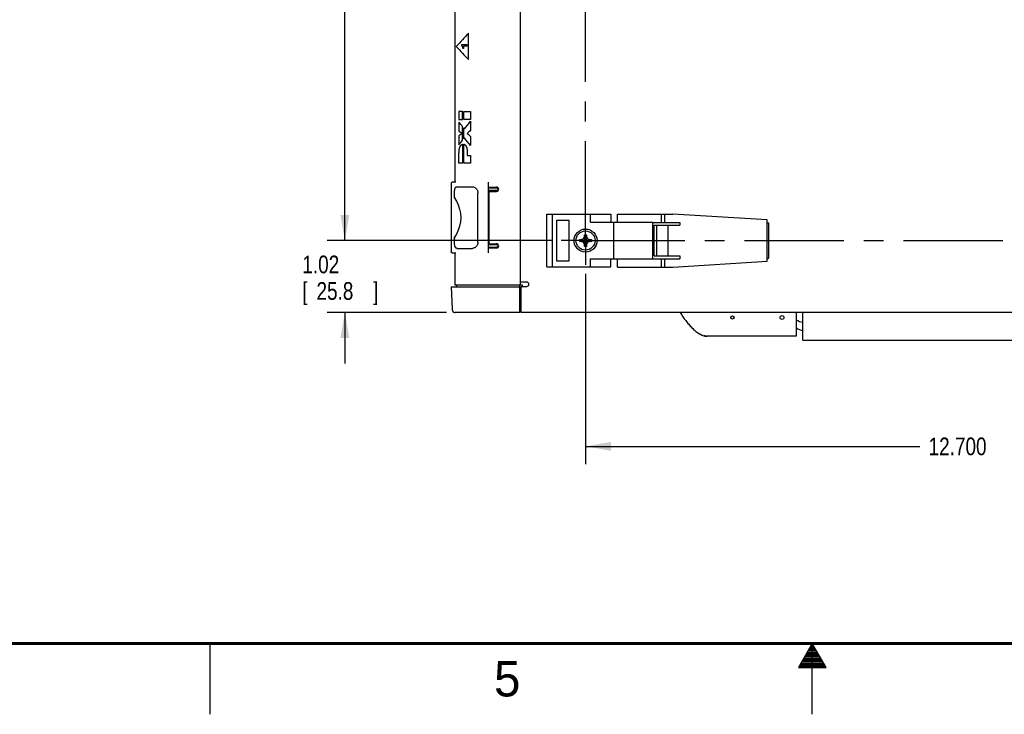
# Model space of a CAD drawing. Header units: inches. Extents: x 0 to 34, y 0 to 22.
# Tile 30 of 76: x 11.4 to 18.4, y 0 to 4.9. Entities that reach past the tile are written whole.
import ezdxf

# ---------------------------------------------------------------- set-up
doc = ezdxf.new("R2010")
doc.units = ezdxf.units.IN
doc.header["$LTSCALE"] = 1.87
doc.header["$MEASUREMENT"] = 0
doc.linetypes.add('CENTER', pattern=[0.6, 0.375, -0.075, 0.075, -0.075])
doc.layers.get('0').update_dxf_attribs({"linetype": 'CONTINUOUS'})
for name, color, linetype in [('DATUMCURVES', 7, 'CONTINUOUS'), ('DEFAULT_1', 7, 'CENTER'), ('DIMENSIONS', 7, 'CONTINUOUS')]:
    doc.layers.add(name, color=color, linetype=linetype)
doc.styles.get("Standard").update_dxf_attribs({"font": 'txt', "width": 0.8})
doc.dimstyles.new('DIMSTYLE_1', dxfattribs={"dimtxt": 0.125, "dimasz": 0.18, "dimexe": 0.18, "dimexo": 0.0625, "dimgap": 0.09, "dimtad": 0, "dimtih": 1, "dimtoh": 1, "dimlfac": 2, "dimzin": 4, "dimdsep": 46, "dimtxsty": 'STANDARD', "dimblk": '_FILLED', "dimblk1": '_FILLED', "dimblk2": '_FILLED', "dimcen": 0.09, "dimadec": 0, "dimazin": 0, "dimtp": 0.01, "dimtm": 0.01, "dimtfac": 1, "dimtofl": 0, "dimtmove": 0, "dimatfit": 3, "dimldrblk": '_FILLED', "dimfxl": 1, "dimtolj": 1, "dimtzin": 4, "dimarcsym": 0})
doc.dimstyles.new('DIMSTYLE_3', dxfattribs={"dimtxt": 0.125, "dimasz": 0.18, "dimexe": 0.18, "dimexo": 0.0625, "dimgap": 0.09, "dimtad": 0, "dimtih": 1, "dimtoh": 1, "dimdec": 3, "dimlfac": 2, "dimzin": 4, "dimdsep": 46, "dimtxsty": 'STANDARD', "dimblk": '_FILLED', "dimblk1": '_FILLED', "dimblk2": '_FILLED', "dimcen": 0.09, "dimadec": 0, "dimazin": 0, "dimtp": 0.001, "dimtm": 0.001, "dimtfac": 1, "dimtdec": 3, "dimtofl": 0, "dimtmove": 0, "dimatfit": 3, "dimldrblk": '_FILLED', "dimfxl": 1, "dimtolj": 1, "dimtzin": 4, "dimarcsym": 0})

# ---------------------------------------------------------------- blocks, each defined once
blk = doc.blocks.new('_FILLED')
at = {"color": 0, "linetype": 'BYBLOCK'}
blk.add_solid([(0, 0), (-1, 0.174), (-1, -0.174)], dxfattribs=at)
blk = doc.blocks.new('*D30')
at = {"layer": 'DIMENSIONS', "color": 2, "linetype": 'CONTINUOUS'}
for p, q in [((13.7007, 3.3457), (13.7007, 3.7057)), ((15.1655, 3.3457), (13.5757, 3.3457)), ((14.4173, 2.8372), (13.5757, 2.8372)), ((13.7007, 2.8372), (13.7007, 2.4772))]:
    blk.add_line(p, q, dxfattribs=at)
at = {"layer": 'DIMENSIONS', "color": 2, "linetype": 'CONTINUOUS', "xscale": 0.18, "yscale": 0.18, "zscale": 0.18}
for p, rotation in [((13.7007, 3.3457), 270), ((13.7007, 2.8372), 90)]:
    blk.add_blockref('_FILLED', p, dxfattribs=dict(at, rotation=rotation))
at = {"layer": 'DIMENSIONS', "color": 2, "linetype": 'CONTINUOUS', "width": 0.8}
for s, p in [('1.02', (13.4007, 3.1147)), ('[', (13.4007, 2.9272)), (']', (13.9007, 2.9272)), ('25.8', (13.5007, 2.9272))]:
    blk.add_text(s, height=0.125, dxfattribs=at).set_placement(p)
blk = doc.blocks.new('*D31')
at = {"layer": 'DIMENSIONS', "color": 2, "linetype": 'CONTINUOUS'}
for p, q in [((15.1655, 7.6707), (13.5757, 7.6707)), ((13.7007, 7.6707), (13.7007, 5.7411)), ((13.7007, 3.3457), (13.7007, 5.3036)), ((15.1655, 3.3457), (13.5757, 3.3457))]:
    blk.add_line(p, q, dxfattribs=at)
at = {"layer": 'DIMENSIONS', "color": 2, "linetype": 'CONTINUOUS', "xscale": 0.18, "yscale": 0.18, "zscale": 0.18}
for p, rotation in [((13.7007, 7.6707), 90), ((13.7007, 3.3457), 270)]:
    blk.add_blockref('_FILLED', p, dxfattribs=dict(at, rotation=rotation))
at = {"layer": 'DIMENSIONS', "color": 2, "linetype": 'CONTINUOUS', "width": 0.8}
for s, p in [('8.650', (13.3007, 5.5536)), ('[', (13.3007, 5.3661)), ('219.71', (13.4007, 5.3661)), (']', (14.0007, 5.3661))]:
    blk.add_text(s, height=0.125, dxfattribs=at).set_placement(p)
blk = doc.blocks.new('*D33')
at = {"layer": 'DIMENSIONS', "color": 2, "linetype": 'CONTINUOUS'}
for p, q in [((15.3999, 3.1113), (15.3999, 1.7672)), ((21.7499, 3.1113), (21.7499, 1.7672)), ((15.3999, 1.8922), (17.7592, 1.8922)), ((21.7499, 1.8922), (19.4092, 1.8922))]:
    blk.add_line(p, q, dxfattribs=at)
at = {"layer": 'DIMENSIONS', "color": 2, "linetype": 'CONTINUOUS', "xscale": 0.18, "yscale": 0.18, "zscale": 0.18, "rotation": 180}
blk.add_blockref('_FILLED', (15.3999, 1.8922), dxfattribs=at)
at = {"layer": 'DIMENSIONS', "color": 2, "linetype": 'CONTINUOUS', "xscale": 0.18, "yscale": 0.18, "zscale": 0.18}
blk.add_blockref('_FILLED', (21.7499, 1.8922), dxfattribs=at)
at = {"layer": 'DIMENSIONS', "color": 2, "linetype": 'CONTINUOUS', "width": 0.8}
for s, p in [('12.700', (17.8217, 1.8297)), ('[', (18.5467, 1.8297)), ('322.58', (18.6467, 1.8297)), (']', (19.2467, 1.8297))]:
    blk.add_text(s, height=0.125, dxfattribs=at).set_placement(p)

msp = doc.modelspace()

# ---------------------------------------------------------------- linework, layer by layer
at = {"color": 7, "linetype": 'CONTINUOUS'}
for p, q in [((14.47667, 7.9852), (14.47667, 3.75791)), ((14.93795, 7.9852), (14.93795, 3.0312)), ((14.48417, 3.75819), (14.45794, 3.75721)), ((14.48417, 3.75819), (14.48421, 3.7582)), ((14.71472, 3.25886), (14.71472, 3.75753)), ((14.45072, 3.74971), (14.45072, 3.26668)), ((14.4872, 3.7219), (14.48611, 3.7217)), ((14.48888, 3.72223), (14.4872, 3.7219)), ((14.49273, 3.72316), (14.4928, 3.7232)), ((14.71472, 3.7232), (14.77226, 3.7232)), ((14.71472, 3.7182), (14.78318, 3.7182)), ((14.77026, 3.6982), (14.71472, 3.6982)), ((14.71769, 3.6932), (14.71769, 3.3232)), ((14.71769, 3.6932), (14.77226, 3.6932)), ((14.72742, 3.7182), (14.72742, 3.7232)), ((14.72742, 3.72145), (14.7791, 3.72145)), ((14.72909, 3.7182), (14.74642, 3.72145)), ((14.47161, 3.67658), (14.47161, 3.64886)), ((14.64004, 3.33434), (14.64004, 3.68205)), ((15.12742, 3.15945), (15.12742, 3.53195)), ((15.12742, 3.53195), (15.57767, 3.53195)), ((15.16588, 3.15945), (15.16588, 3.53195)), ((15.19588, 3.4882), (15.19588, 3.2032)), ((15.28488, 3.4882), (15.19588, 3.4882)), ((15.28488, 3.2032), (15.28488, 3.4882)), ((15.43456, 3.47445), (15.43456, 3.53195)), ((15.57767, 3.53195), (15.57767, 3.47445)), ((15.62642, 3.47445), (15.62642, 3.5332)), ((15.62642, 3.5332), (16.01695, 3.5332)), ((15.93536, 3.47395), (15.93536, 3.5332)), ((15.9586, 3.47395), (15.9586, 3.5332)), ((16.68084, 3.4922), (16.01695, 3.5332)), ((16.68084, 3.1992), (16.68084, 3.4922)), ((15.43456, 3.47445), (15.87542, 3.47445)), ((15.60038, 3.21695), (15.60038, 3.47445)), ((15.87542, 3.21745), (15.87542, 3.47395)), ((15.87542, 3.47395), (16.06642, 3.47395)), ((15.8834, 3.23695), (15.8834, 3.45445)), ((15.8834, 3.45445), (16.06642, 3.45445)), ((15.90408, 3.23695), (15.90408, 3.45445)), ((15.98274, 3.23695), (15.98274, 3.45445)), ((16.06642, 3.47395), (16.06642, 3.45445)), ((16.68084, 3.4707), (16.69337, 3.4707)), ((16.69337, 3.2207), (16.69337, 3.4707)), ((14.47161, 3.36753), (14.47161, 3.33981)), ((15.35857, 3.35267), (15.44127, 3.33872)), ((15.35857, 3.33872), (15.44127, 3.35267)), ((15.35901, 3.3527), (15.37242, 3.3527)), ((15.37242, 3.3387), (15.35901, 3.3387)), ((15.37242, 3.3527), (15.38542, 3.3602)), ((15.37242, 3.3527), (15.42742, 3.3387)), ((15.37242, 3.3387), (15.42742, 3.3527)), ((15.38542, 3.33119), (15.37242, 3.3387)), ((15.38542, 3.3602), (15.39292, 3.3732)), ((15.38542, 3.3602), (15.41442, 3.33119)), ((15.38542, 3.33119), (15.41442, 3.3602)), ((15.39292, 3.3732), (15.39292, 3.3866)), ((15.40692, 3.3182), (15.39292, 3.3732)), ((15.39292, 3.3182), (15.40692, 3.3732)), ((15.4069, 3.30434), (15.39294, 3.38705)), ((15.39294, 3.30434), (15.4069, 3.38705)), ((15.40692, 3.3866), (15.40692, 3.3732)), ((15.40692, 3.3732), (15.41442, 3.3602)), ((15.41442, 3.3602), (15.42742, 3.3527)), ((15.42742, 3.3387), (15.41442, 3.33119)), ((15.42742, 3.3527), (15.44083, 3.3527)), ((15.44083, 3.3387), (15.42742, 3.3387)), ((14.48611, 3.29469), (14.48748, 3.29444)), ((14.48748, 3.29444), (14.48887, 3.29416)), ((14.71472, 3.3182), (14.77026, 3.3182)), ((14.71472, 3.2982), (14.78318, 3.2982)), ((14.71472, 3.2932), (14.77226, 3.2932)), ((14.71769, 3.3232), (14.77226, 3.3232)), ((14.72742, 3.2932), (14.72742, 3.2982)), ((14.72742, 3.29495), (14.7791, 3.29495)), ((14.74642, 3.29495), (14.72909, 3.2982)), ((15.39292, 3.3182), (15.38542, 3.33119)), ((15.39292, 3.30479), (15.39292, 3.3182)), ((15.41442, 3.33119), (15.40692, 3.3182)), ((15.40692, 3.3182), (15.40692, 3.30479)), ((14.45794, 3.25918), (14.48417, 3.2582)), ((14.47667, 3.25848), (14.47667, 3.0312)), ((14.48421, 3.2582), (14.48417, 3.2582)), ((15.19588, 3.2032), (15.28488, 3.2032)), ((15.43456, 3.15945), (15.43456, 3.21695)), ((15.43456, 3.21695), (15.87542, 3.21695)), ((15.57767, 3.15945), (15.57767, 3.21695)), ((15.62642, 3.1582), (15.62642, 3.21695)), ((15.87542, 3.21745), (16.06642, 3.21745)), ((15.8834, 3.23695), (16.06642, 3.23695)), ((15.93536, 3.1582), (15.93536, 3.21745)), ((15.9586, 3.1582), (15.9586, 3.21745)), ((16.01695, 3.1582), (16.68084, 3.1992)), ((16.06642, 3.23695), (16.06642, 3.21745)), ((16.68084, 3.2207), (16.69337, 3.2207)), ((15.12742, 3.15945), (15.57767, 3.15945)), ((15.62642, 3.1582), (16.01695, 3.1582)), ((14.45019, 3.0197), (14.45736, 2.86098)), ((14.4502, 3.0197), (14.93592, 3.0197)), ((14.95592, 3.0312), (14.47667, 3.0312)), ((14.49223, 3.0197), (14.49223, 3.0312)), ((14.93592, 2.83722), (14.93592, 3.0312)), ((14.98492, 3.0522), (14.93795, 3.0522)), ((14.94492, 2.83722), (14.94492, 3.0222)), ((14.94492, 3.0222), (14.98492, 3.0222)), ((14.95592, 3.0222), (14.95592, 3.0312)), ((14.93592, 2.9822), (14.94492, 2.9822)), ((14.45736, 2.86098), (14.45761, 2.85831)), ((14.45761, 2.85831), (14.45987, 2.85074)), ((14.94492, 2.86472), (14.93592, 2.86472)), ((14.46084, 2.84928), (14.46408, 2.84441)), ((14.46408, 2.84441), (14.46979, 2.83988)), ((14.93592, 2.83722), (14.47984, 2.83722)), ((22.22942, 2.83722), (14.94492, 2.83722)), ((16.88692, 2.83722), (16.88692, 2.66972)), ((16.93392, 2.64222), (16.93392, 2.83722)), ((16.88692, 2.66972), (16.25954, 2.66972)), ((16.93392, 2.64222), (20.23392, 2.64222))]:
    msp.add_line(p, q, dxfattribs=at)
at = {"color": 2, "linetype": 'CONTINUOUS'}
for p, q in [((12.75002, 0), (12.75002, 0.5)), ((17.00002, 0.5), (16.90203, 0.33028)), ((16.99425, 0.49), (17.00579, 0.49)), ((17.09801, 0.33028), (17.00002, 0.5)), ((17.00002, 0), (17.00002, 0.5)), ((16.95383, 0.42), (17.04621, 0.42)), ((16.95961, 0.43), (17.04044, 0.43)), ((16.96538, 0.44), (17.03466, 0.44)), ((16.97115, 0.45), (17.02889, 0.45)), ((16.97693, 0.46), (17.02311, 0.46)), ((16.9827, 0.47), (17.01734, 0.47)), ((16.98847, 0.48), (17.01157, 0.48)), ((16.91342, 0.35), (17.08662, 0.35)), ((16.91919, 0.36), (17.08085, 0.36)), ((16.92496, 0.37), (17.07508, 0.37)), ((16.93074, 0.38), (17.0693, 0.38)), ((16.93651, 0.39), (17.06353, 0.39)), ((16.94229, 0.4), (17.05776, 0.4)), ((16.94806, 0.41), (17.05198, 0.41)), ((16.90203, 0.33028), (17.09801, 0.33028)), ((16.90764, 0.34), (17.0924, 0.34))]:
    msp.add_line(p, q, dxfattribs=at)
at = {"color": 7, "linetype": 'CONTINUOUS'}
for points in [[(14.45794, 3.75721), (14.45568, 3.75677), (14.45372, 3.75571), (14.45212, 3.75407), (14.45107, 3.75197), (14.45072, 3.74971)], [(14.48611, 3.7217), (14.48452, 3.72126), (14.48195, 3.71979), (14.47998, 3.71782), (14.47845, 3.71553), (14.47714, 3.71283), (14.47593, 3.70957), (14.4748, 3.70563), (14.47377, 3.70093), (14.47287, 3.69549), (14.47217, 3.68935), (14.47174, 3.68264), (14.47161, 3.67658)], [(14.4928, 3.7232), (14.49245, 3.72308), (14.49188, 3.72292), (14.49109, 3.72271), (14.49008, 3.72248), (14.48888, 3.72223)], [(14.47161, 3.64884), (14.48782, 3.62458), (14.50134, 3.59731), (14.51117, 3.56849), (14.51715, 3.53863), (14.51915, 3.50825), (14.51716, 3.47786), (14.5112, 3.448), (14.50138, 3.41918), (14.48787, 3.3919), (14.47161, 3.36755)], [(14.47161, 3.33981), (14.47173, 3.33386), (14.47217, 3.32715), (14.47286, 3.32101), (14.47375, 3.31557), (14.47478, 3.31087), (14.4759, 3.30692), (14.4771, 3.30365), (14.47841, 3.30094), (14.47993, 3.29864), (14.48188, 3.29666), (14.48442, 3.29517), (14.48611, 3.29469)], [(14.48887, 3.29416), (14.49007, 3.29391), (14.49108, 3.29368), (14.49188, 3.29347), (14.49245, 3.29331), (14.49277, 3.29321), (14.49282, 3.29319)], [(14.45794, 3.25918), (14.45565, 3.25963), (14.45359, 3.26078), (14.45196, 3.26255), (14.45097, 3.26478), (14.45072, 3.26668)], [(14.45986, 2.85075), (14.46404, 2.84446), (14.46975, 2.83989), (14.4766, 2.83748), (14.47984, 2.83722)], [(14.47409, 2.83837), (14.47666, 2.83747), (14.47983, 2.83722)]]:
    msp.add_lwpolyline(points, dxfattribs=at)
at = {"color": 7, "linetype": 'CONTINUOUS', "const_width": 0.02}
msp.add_lwpolyline([(0.50002, 0.5), (33.50002, 0.5)], dxfattribs=at)
at = {"color": 7, "linetype": 'CONTINUOUS'}
for centre, radius in [((15.39992, 3.3457), 0.08125), ((15.39992, 3.3457), 0.0675), ((16.43692, 2.80222), 0.01125), ((16.78692, 2.80222), 0.01375)]:
    msp.add_circle(centre, radius, dxfattribs=at)
for centre, radius, start, end in [((14.77026, 3.7082), 0.01, 270, 90), ((14.77226, 3.7082), 0.015, 270, 90), ((14.77026, 3.3082), 0.01, 270, 90), ((14.77226, 3.3082), 0.015, 270, 90), ((14.98492, 3.0372), 0.015, 270, 90), ((16.95428, 2.8918), 0.125, 237.281948, 260.627426), ((16.95428, 2.8343), 0.125, 237.281948, 260.627426)]:
    msp.add_arc(centre, radius, start, end, dxfattribs=at)
for points, knots in [([(14.48191, 3.71978), (14.48196, 3.71995), (14.48212, 3.72042), (14.48246, 3.72111), (14.48296, 3.72182), (14.48352, 3.72245), (14.48414, 3.72303), (14.48464, 3.7234), (14.48492, 3.72359), (14.48495, 3.72361)], [0, 0, 0, 0, 0.1093671, 0.2940987, 0.4629967, 0.6290267, 0.7981495, 0.9723093, 1, 1, 1, 1]), ([(14.48495, 3.72361), (14.48517, 3.72376), (14.48566, 3.72406), (14.48647, 3.72448), (14.48741, 3.72487), (14.48844, 3.7252), (14.48957, 3.72547), (14.49082, 3.72565), (14.49169, 3.7257), (14.49214, 3.7257)], [0, 0, 0, 0, 0.1015656, 0.2275851, 0.3611159, 0.5034538, 0.6560735, 0.8208244, 1, 1, 1, 1]), ([(14.49214, 3.7257), (14.49676, 3.7257), (14.50621, 3.72569), (14.52068, 3.72569), (14.53574, 3.72569), (14.55136, 3.72569), (14.56754, 3.72569), (14.58428, 3.72569), (14.59562, 3.72569), (14.60139, 3.72569)], [0, 0, 0, 0, 0.1269015, 0.2594478, 0.3973858, 0.5404636, 0.6885156, 0.8416062, 1, 1, 1, 1]), ([(14.60139, 3.72569), (14.60429, 3.72569), (14.61014, 3.72487), (14.61822, 3.72148), (14.62519, 3.71647), (14.63081, 3.71038), (14.63504, 3.70368), (14.63796, 3.69662), (14.63967, 3.68938), (14.64004, 3.68448), (14.64004, 3.68205)], [0, 0, 0, 0, 0.1353664, 0.2712229, 0.4044869, 0.5324912, 0.6548828, 0.7720009, 0.8869181, 1, 1, 1, 1]), ([(14.47162, 3.64885), (14.47158, 3.64886), (14.47257, 3.6492), (14.47323, 3.64945), (14.47496, 3.65004), (14.47678, 3.65066), (14.47815, 3.65112), (14.47885, 3.65136)], [0, 0, 0, 0, 0.0626277, 0.21566, 0.4380008, 0.7074823, 1, 1, 1, 1]), ([(14.47162, 3.36754), (14.47158, 3.36753), (14.47257, 3.36719), (14.47323, 3.36694), (14.47496, 3.36635), (14.47678, 3.36573), (14.47815, 3.36527), (14.47885, 3.36503)], [0, 0, 0, 0, 0.0626277, 0.21566, 0.4380008, 0.7074823, 1, 1, 1, 1]), ([(15.35857, 3.33872), (15.3585, 3.34027), (15.35841, 3.34337), (15.35841, 3.34802), (15.3585, 3.35112), (15.35857, 3.35267)], [0, 0, 0, 0, 0.332853, 0.6671471, 1, 1, 1, 1]), ([(15.35857, 3.35267), (15.35864, 3.35268), (15.35879, 3.35268), (15.35894, 3.35269), (15.35901, 3.3527)], [0, 0, 0, 0, 0.5002591, 1, 1, 1, 1]), ([(15.35901, 3.3387), (15.35894, 3.3387), (15.35879, 3.33871), (15.35864, 3.33872), (15.35857, 3.33872)], [0, 0, 0, 0, 0.4997506, 1, 1, 1, 1]), ([(15.39292, 3.3866), (15.39292, 3.38668), (15.39293, 3.38683), (15.39294, 3.38698), (15.39294, 3.38705)], [0, 0, 0, 0, 0.4997501, 1, 1, 1, 1]), ([(15.39294, 3.38705), (15.39372, 3.38708), (15.39526, 3.38714), (15.39759, 3.38718), (15.39914, 3.3872), (15.39992, 3.3872)], [0, 0, 0, 0, 0.3315646, 0.6648496, 1, 1, 1, 1]), ([(15.39992, 3.3872), (15.4007, 3.3872), (15.40225, 3.38718), (15.40458, 3.38714), (15.40612, 3.38708), (15.4069, 3.38705)], [0, 0, 0, 0, 0.3350793, 0.6683532, 1, 1, 1, 1]), ([(15.4069, 3.38705), (15.4069, 3.38698), (15.40691, 3.38683), (15.40692, 3.38668), (15.40692, 3.3866)], [0, 0, 0, 0, 0.5002591, 1, 1, 1, 1]), ([(15.44083, 3.3527), (15.4409, 3.35269), (15.44105, 3.35268), (15.4412, 3.35268), (15.44127, 3.35267)], [0, 0, 0, 0, 0.4997501, 1, 1, 1, 1]), ([(15.44127, 3.33872), (15.4412, 3.33872), (15.44105, 3.33871), (15.4409, 3.3387), (15.44083, 3.3387)], [0, 0, 0, 0, 0.5001629, 1, 1, 1, 1]), ([(15.44127, 3.35267), (15.44134, 3.35112), (15.44143, 3.34802), (15.44143, 3.34337), (15.44134, 3.34027), (15.44127, 3.33872)], [0, 0, 0, 0, 0.332853, 0.6671471, 1, 1, 1, 1]), ([(14.48495, 3.29278), (14.48492, 3.2928), (14.48464, 3.29299), (14.48414, 3.29336), (14.48352, 3.29394), (14.48296, 3.29457), (14.48246, 3.29528), (14.48211, 3.29597), (14.48196, 3.29644), (14.48191, 3.29662)], [0, 0, 0, 0, 0.0276505, 0.2015436, 0.3704072, 0.5361829, 0.7048221, 0.8892708, 1, 1, 1, 1]), ([(14.49214, 3.2907), (14.49169, 3.2907), (14.49082, 3.29074), (14.48957, 3.29092), (14.48844, 3.29119), (14.48741, 3.29152), (14.48647, 3.29191), (14.48566, 3.29233), (14.48517, 3.29263), (14.48495, 3.29278)], [0, 0, 0, 0, 0.1791759, 0.343927, 0.496547, 0.6388851, 0.7724161, 0.8984357, 1, 1, 1, 1]), ([(14.49214, 3.2907), (14.49676, 3.2907), (14.50621, 3.2907), (14.52068, 3.2907), (14.53574, 3.2907), (14.55136, 3.2907), (14.56754, 3.2907), (14.58428, 3.2907), (14.59562, 3.2907), (14.60139, 3.2907)], [0, 0, 0, 0, 0.1269014, 0.2594476, 0.3973856, 0.5404633, 0.6885153, 0.8416058, 1, 1, 1, 1]), ([(14.64004, 3.33434), (14.64004, 3.33191), (14.63967, 3.32701), (14.63796, 3.31977), (14.63504, 3.31272), (14.63081, 3.30601), (14.62519, 3.29992), (14.61822, 3.29491), (14.61014, 3.29152), (14.60429, 3.2907), (14.60139, 3.2907)], [0, 0, 0, 0, 0.1130819, 0.2279991, 0.3451172, 0.4675088, 0.5955131, 0.7287771, 0.8646336, 1, 1, 1, 1]), ([(15.39294, 3.30434), (15.39294, 3.30442), (15.39293, 3.30457), (15.39292, 3.30472), (15.39292, 3.30479)], [0, 0, 0, 0, 0.5002591, 1, 1, 1, 1]), ([(15.39992, 3.3042), (15.39914, 3.3042), (15.39759, 3.30421), (15.39526, 3.30425), (15.39372, 3.30431), (15.39294, 3.30434)], [0, 0, 0, 0, 0.3350793, 0.6683532, 1, 1, 1, 1]), ([(15.4069, 3.30434), (15.40613, 3.30431), (15.40458, 3.30425), (15.40225, 3.30421), (15.4007, 3.3042), (15.39992, 3.3042)], [0, 0, 0, 0, 0.3315646, 0.6648496, 1, 1, 1, 1]), ([(15.40692, 3.30479), (15.40692, 3.30472), (15.40691, 3.30457), (15.4069, 3.30442), (15.4069, 3.30434)], [0, 0, 0, 0, 0.4997495, 1, 1, 1, 1]), ([(16.06692, 2.83722), (16.07982, 2.81744), (16.09976, 2.78886), (16.12799, 2.7538), (16.1502, 2.7294), (16.17275, 2.70831), (16.18849, 2.69643), (16.19615, 2.69144)], [0, 0, 0, 0, 0.3402557, 0.5103836, 0.6805114, 0.8506393, 1, 1, 1, 1]), ([(16.19615, 2.69144), (16.19722, 2.69075), (16.20045, 2.68869), (16.20374, 2.68674), (16.20597, 2.68548)], [0, 0, 0, 0, 0.3314393, 1, 1, 1, 1]), ([(16.20597, 2.68548), (16.20826, 2.68419), (16.21517, 2.68052), (16.22716, 2.67532), (16.2425, 2.67095), (16.25364, 2.66972), (16.25954, 2.66972)], [0, 0, 0, 0, 0.1447015, 0.429801, 0.7149005, 1, 1, 1, 1]), ([(16.21785, 2.67945), (16.2162, 2.6802), (16.21219, 2.68211), (16.20826, 2.68419), (16.20597, 2.68548)], [0, 0, 0, 0, 0.4067848, 1, 1, 1, 1]), ([(16.24334, 2.67125), (16.24313, 2.67129), (16.24191, 2.67153), (16.24069, 2.67178), (16.23968, 2.67201)], [0, 0, 0, 0, 0.1656995, 1, 1, 1, 1])]:
    msp.add_open_spline(points, degree=3, knots=knots, dxfattribs=at)
for points in [[(14.71472, 3.61811), (14.71571, 3.61811), (14.7167, 3.61811), (14.71769, 3.61811)], [(14.71472, 3.60328), (14.71571, 3.60328), (14.7167, 3.60328), (14.71769, 3.60328)], [(14.71472, 3.51561), (14.71571, 3.51561), (14.7167, 3.51561), (14.71769, 3.51561)], [(14.71472, 3.50078), (14.71571, 3.50078), (14.7167, 3.50078), (14.71769, 3.50078)], [(14.71472, 3.41311), (14.71571, 3.41311), (14.7167, 3.41311), (14.71769, 3.41311)], [(14.71472, 3.39828), (14.71571, 3.39828), (14.7167, 3.39828), (14.71769, 3.39828)], [(16.19615, 2.69144), (16.19612, 2.69146), (16.19609, 2.69148), (16.19606, 2.6915)], [(16.20046, 2.68873), (16.20018, 2.6889), (16.1999, 2.68907), (16.19962, 2.68924)], [(16.20291, 2.68725), (16.20209, 2.68773), (16.20127, 2.68823), (16.20046, 2.68873)], [(16.20597, 2.68548), (16.20513, 2.68596), (16.20429, 2.68644), (16.20346, 2.68693)], [(16.23018, 2.67465), (16.22939, 2.67491), (16.22861, 2.67517), (16.22783, 2.67545)], [(16.23968, 2.67201), (16.23853, 2.67227), (16.23738, 2.67255), (16.23624, 2.67285)], [(16.24684, 2.67066), (16.24566, 2.67084), (16.24449, 2.67104), (16.24334, 2.67125)], [(16.24944, 2.67032), (16.24857, 2.67042), (16.2477, 2.67054), (16.24684, 2.67066)], [(16.25306, 2.66996), (16.25184, 2.67006), (16.25063, 2.67018), (16.24944, 2.67032)]]:
    msp.add_open_spline(points, degree=3, dxfattribs=at)
at = {"layer": 'DATUMCURVES', "color": 40, "linetype": 'CONTINUOUS'}
msp.add_line((14.71472, 3.2582), (14.71472, 3.7582), dxfattribs=at)
for points in [[(14.57359, 4.81071, 1.43946), (14.54491, 4.77946, 1.39356), (14.51622, 4.74821, 1.34766), (14.48754, 4.71696, 1.30176)], [(14.57359, 4.62321, 1.43946), (14.57359, 4.68571, 1.43946), (14.57359, 4.74821, 1.43946), (14.57359, 4.81071, 1.43946)], [(14.52704, 4.7206, 1.36496), (14.52704, 4.7242, 1.36496), (14.52704, 4.7278, 1.36496), (14.52704, 4.7314, 1.36496)], [(14.52704, 4.7314, 1.36496), (14.53878, 4.7314, 1.38375), (14.55052, 4.7314, 1.40254), (14.56226, 4.7314, 1.42132)], [(14.56226, 4.7314, 1.42132), (14.56226, 4.72702, 1.42132), (14.56226, 4.72264, 1.42132), (14.56226, 4.71827, 1.42132)], [(14.48754, 4.71696, 1.30176), (14.51622, 4.68571, 1.34766), (14.54491, 4.65446, 1.39356), (14.57359, 4.62321, 1.43946)], [(14.5277, 4.72046, 1.36603), (14.52748, 4.72051, 1.36567), (14.52726, 4.72055, 1.36532), (14.52704, 4.7206, 1.36496)], [(14.52839, 4.72017, 1.36712), (14.52816, 4.72027, 1.36676), (14.52793, 4.72036, 1.36639), (14.5277, 4.72046, 1.36603)], [(14.52908, 4.71971, 1.36823), (14.52885, 4.71986, 1.36786), (14.52862, 4.72002, 1.36749), (14.52839, 4.72017, 1.36712)], [(14.52976, 4.71906, 1.36932), (14.52953, 4.71928, 1.36895), (14.52931, 4.71949, 1.36859), (14.52908, 4.71971, 1.36823)], [(14.53042, 4.71819, 1.37037), (14.5302, 4.71848, 1.37002), (14.52998, 4.71877, 1.36967), (14.52976, 4.71906, 1.36932)], [(14.53103, 4.71709, 1.37136), (14.53083, 4.71745, 1.37103), (14.53062, 4.71782, 1.3707), (14.53042, 4.71819, 1.37037)], [(14.5316, 4.71573, 1.37226), (14.53141, 4.71618, 1.37196), (14.53122, 4.71663, 1.37166), (14.53103, 4.71709, 1.37136)], [(14.53209, 4.71409, 1.37305), (14.53193, 4.71463, 1.37278), (14.53176, 4.71518, 1.37252), (14.5316, 4.71573, 1.37226)], [(14.5325, 4.71214, 1.3737), (14.53236, 4.71279, 1.37348), (14.53223, 4.71344, 1.37327), (14.53209, 4.71409, 1.37305)], [(14.53281, 4.70988, 1.3742), (14.53271, 4.71063, 1.37404), (14.5326, 4.71139, 1.37387), (14.5325, 4.71214, 1.3737)], [(14.53301, 4.70727, 1.37452), (14.53294, 4.70814, 1.37441), (14.53288, 4.70901, 1.37431), (14.53281, 4.70988, 1.3742)], [(14.53308, 4.7043, 1.37463), (14.53306, 4.70529, 1.37459), (14.53303, 4.70628, 1.37456), (14.53301, 4.70727, 1.37452)], [(14.53308, 4.70242, 1.37463), (14.53308, 4.70304, 1.37463), (14.53308, 4.70367, 1.37463), (14.53308, 4.7043, 1.37463)], [(14.53795, 4.70242, 1.38243), (14.53633, 4.70242, 1.37983), (14.5347, 4.70242, 1.37723), (14.53308, 4.70242, 1.37463)], [(14.56226, 4.71827, 1.42132), (14.55415, 4.71827, 1.40836), (14.54605, 4.71827, 1.39539), (14.53795, 4.71827, 1.38243)], [(14.53795, 4.71827, 1.38243), (14.53795, 4.71298, 1.38243), (14.53795, 4.7077, 1.38243), (14.53795, 4.70242, 1.38243)], [(14.50651, 4.25718, 1.33212), (14.50651, 4.23844, 1.33212), (14.50651, 4.21969, 1.33212), (14.50651, 4.20095, 1.33212)], [(14.53237, 4.25718, 1.37349), (14.52375, 4.25718, 1.3597), (14.51513, 4.25718, 1.34591), (14.50651, 4.25718, 1.33212)], [(14.53237, 4.20095, 1.37349), (14.53237, 4.21969, 1.37349), (14.53237, 4.23844, 1.37349), (14.53237, 4.25718, 1.37349)], [(14.53948, 4.25717, 1.38487), (14.55583, 4.25717, 1.41104), (14.57218, 4.25717, 1.4372), (14.58853, 4.25717, 1.46337)], [(14.53948, 4.20094, 1.38487), (14.53948, 4.21968, 1.38487), (14.53948, 4.23842, 1.38487), (14.53948, 4.25717, 1.38487)], [(14.58853, 4.25717, 1.46337), (14.58853, 4.23842, 1.46337), (14.58853, 4.21968, 1.46337), (14.58853, 4.20094, 1.46337)], [(14.50651, 4.20095, 1.33212), (14.51513, 4.20095, 1.34591), (14.52375, 4.20095, 1.3597), (14.53237, 4.20095, 1.37349)], [(14.50652, 4.18185, 1.33213), (14.50652, 4.16057, 1.33213), (14.50652, 4.13929, 1.33213), (14.50652, 4.11801, 1.33213)], [(14.53238, 4.14955, 1.37351), (14.52376, 4.16031, 1.35972), (14.51514, 4.17108, 1.34593), (14.50652, 4.18185, 1.33213)], [(14.58853, 4.20094, 1.46337), (14.57218, 4.20094, 1.4372), (14.55583, 4.20094, 1.41104), (14.53948, 4.20094, 1.38487)], [(14.54505, 4.13371, 1.39378), (14.55954, 4.15211, 1.41698), (14.57404, 4.17051, 1.44017), (14.58853, 4.18892, 1.46337)], [(14.58853, 4.18892, 1.46337), (14.58853, 4.16747, 1.46337), (14.58853, 4.14602, 1.46337), (14.58853, 4.12458, 1.46337)], [(14.50652, 4.11801, 1.33213), (14.51294, 4.1127, 1.34241), (14.51936, 4.10739, 1.35268), (14.52578, 4.10208, 1.36295)], [(14.52578, 4.10208, 1.36295), (14.51936, 4.09666, 1.35268), (14.51294, 4.09125, 1.34241), (14.50652, 4.08584, 1.33213)], [(14.53238, 4.05465, 1.37351), (14.53238, 4.08628, 1.37351), (14.53238, 4.11791, 1.37351), (14.53238, 4.14955, 1.37351)], [(14.53948, 4.14064, 1.38487), (14.54133, 4.13833, 1.38784), (14.54319, 4.13602, 1.39081), (14.54505, 4.13371, 1.39378)], [(14.53948, 4.06371, 1.38487), (14.53948, 4.08935, 1.38487), (14.53948, 4.11499, 1.38487), (14.53948, 4.14064, 1.38487)], [(14.58853, 4.12458, 1.46337), (14.58078, 4.11734, 1.45096), (14.57302, 4.1101, 1.43855), (14.56527, 4.10286, 1.42614)], [(14.56527, 4.10286, 1.42614), (14.57302, 4.09545, 1.43855), (14.58078, 4.08804, 1.45096), (14.58853, 4.08063, 1.46337)], [(14.50652, 4.08584, 1.33213), (14.50652, 4.06449, 1.33213), (14.50652, 4.04314, 1.33213), (14.50652, 4.02179, 1.33213)], [(14.50652, 4.02179, 1.33213), (14.51514, 4.03274, 1.34593), (14.52376, 4.04369, 1.35972), (14.53238, 4.05465, 1.37351)], [(14.54475, 4.07043, 1.39331), (14.54299, 4.06819, 1.3905), (14.54124, 4.06595, 1.38768), (14.53948, 4.06371, 1.38487)], [(14.58853, 4.01628, 1.46337), (14.57394, 4.03433, 1.44002), (14.55934, 4.05238, 1.41666), (14.54475, 4.07043, 1.39331)], [(14.58853, 4.08063, 1.46337), (14.58853, 4.05918, 1.46337), (14.58853, 4.03773, 1.46337), (14.58853, 4.01628, 1.46337)], [(14.50652, 3.8932, 1.33213), (14.50652, 3.91737, 1.33213), (14.50652, 3.94154, 1.33213), (14.50652, 3.96571, 1.33213)], [(14.50654, 3.96566, 1.33215), (14.50655, 3.96604, 1.33217), (14.50656, 3.96642, 1.33219), (14.50658, 3.9668, 1.33221)], [(14.50658, 3.9668, 1.33221), (14.50659, 3.96718, 1.33224), (14.50661, 3.96756, 1.33226), (14.50662, 3.96794, 1.33229)], [(14.50662, 3.96794, 1.33229), (14.50664, 3.96831, 1.33232), (14.50666, 3.96869, 1.33234), (14.50667, 3.96907, 1.33237)], [(14.50667, 3.96907, 1.33237), (14.50669, 3.96945, 1.3324), (14.50671, 3.96983, 1.33243), (14.50673, 3.97021, 1.33246)], [(14.50673, 3.97021, 1.33246), (14.50675, 3.97059, 1.3325), (14.50677, 3.97097, 1.33253), (14.50679, 3.97135, 1.33256)], [(14.50679, 3.97135, 1.33256), (14.50682, 3.97172, 1.3326), (14.50684, 3.9721, 1.33264), (14.50686, 3.97248, 1.33268)], [(14.50686, 3.97248, 1.33268), (14.50689, 3.97285, 1.33272), (14.50691, 3.97323, 1.33276), (14.50694, 3.97361, 1.3328)], [(14.50694, 3.97361, 1.3328), (14.50697, 3.97399, 1.33284), (14.50699, 3.97436, 1.33288), (14.50702, 3.97474, 1.33293)], [(14.50702, 3.97474, 1.33293), (14.50705, 3.97512, 1.33297), (14.50708, 3.9755, 1.33302), (14.50711, 3.97588, 1.33306)], [(14.50711, 3.97588, 1.33306), (14.50714, 3.97625, 1.33311), (14.50717, 3.97663, 1.33316), (14.5072, 3.97701, 1.33321)], [(14.5072, 3.97701, 1.33321), (14.50723, 3.97738, 1.33327), (14.50726, 3.97776, 1.33332), (14.5073, 3.97813, 1.33337)], [(14.5073, 3.97813, 1.33337), (14.50733, 3.97851, 1.33343), (14.50737, 3.97888, 1.33348), (14.5074, 3.97926, 1.33354)], [(14.50739, 3.97924, 1.33352), (14.50745, 3.98, 1.33361), (14.5075, 3.98076, 1.33369), (14.50755, 3.98153, 1.33378)], [(14.5074, 3.97926, 1.33354), (14.5074, 3.97925, 1.33353), (14.5074, 3.97924, 1.33353), (14.50739, 3.97924, 1.33352)], [(14.50755, 3.98153, 1.33378), (14.50762, 3.98228, 1.33389), (14.50769, 3.98304, 1.334), (14.50776, 3.9838, 1.33411)], [(14.50776, 3.9838, 1.33411), (14.50785, 3.98454, 1.33425), (14.50794, 3.98529, 1.33439), (14.50802, 3.98604, 1.33453)], [(14.50802, 3.98604, 1.33453), (14.50813, 3.98678, 1.3347), (14.50823, 3.98752, 1.33486), (14.50833, 3.98826, 1.33503)], [(14.50833, 3.98826, 1.33503), (14.50845, 3.98899, 1.33522), (14.50857, 3.98972, 1.33541), (14.50869, 3.99046, 1.3356)], [(14.50869, 3.99046, 1.3356), (14.50883, 3.99118, 1.33582), (14.50896, 3.9919, 1.33604), (14.5091, 3.99262, 1.33625)], [(14.5091, 3.99262, 1.33625), (14.50925, 3.99332, 1.3365), (14.5094, 3.99403, 1.33674), (14.50955, 3.99474, 1.33698)], [(14.50955, 3.99474, 1.33698), (14.50972, 3.99544, 1.33725), (14.50989, 3.99613, 1.33752), (14.51006, 3.99683, 1.33779)], [(14.51006, 3.99683, 1.33779), (14.51024, 3.99751, 1.33808), (14.51043, 3.99819, 1.33838), (14.51061, 3.99888, 1.33867)], [(14.51061, 3.99888, 1.33867), (14.51081, 3.99954, 1.33899), (14.51101, 4.00021, 1.33931), (14.51121, 4.00088, 1.33962)], [(14.51121, 4.00088, 1.33962), (14.51142, 4.00153, 1.33997), (14.51163, 4.00219, 1.34031), (14.51185, 4.00284, 1.34065)], [(14.51185, 4.00284, 1.34065), (14.51208, 4.00348, 1.34102), (14.51231, 4.00411, 1.34139), (14.51254, 4.00475, 1.34176)], [(14.51254, 4.00475, 1.34176), (14.51273, 4.00523, 1.34207), (14.51293, 4.00572, 1.34238), (14.51312, 4.0062, 1.3427)], [(14.51312, 4.0062, 1.3427), (14.51333, 4.00667, 1.34302), (14.51353, 4.00714, 1.34335), (14.51374, 4.00761, 1.34368)], [(14.51374, 4.00761, 1.34368), (14.51395, 4.00807, 1.34402), (14.51416, 4.00852, 1.34436), (14.51438, 4.00898, 1.3447)], [(14.51438, 4.00898, 1.3447), (14.5146, 4.00942, 1.34505), (14.51482, 4.00986, 1.3454), (14.51503, 4.01031, 1.34575)], [(14.51503, 4.01031, 1.34575), (14.51526, 4.01074, 1.34612), (14.51549, 4.01117, 1.34648), (14.51572, 4.0116, 1.34684)], [(14.51572, 4.0116, 1.34684), (14.51595, 4.01201, 1.34722), (14.51618, 4.01243, 1.34759), (14.51642, 4.01285, 1.34796)], [(14.51642, 4.01285, 1.34796), (14.51666, 4.01325, 1.34835), (14.5169, 4.01365, 1.34873), (14.51714, 4.01405, 1.34912)], [(14.51714, 4.01405, 1.34912), (14.51739, 4.01444, 1.34951), (14.51763, 4.01483, 1.34991), (14.51788, 4.01522, 1.35031)], [(14.51788, 4.01522, 1.35031), (14.51813, 4.01559, 1.35071), (14.51839, 4.01596, 1.35112), (14.51864, 4.01634, 1.35152)], [(14.51864, 4.01634, 1.35152), (14.5189, 4.01669, 1.35194), (14.51916, 4.01705, 1.35235), (14.51942, 4.01741, 1.35277)], [(14.51942, 4.01741, 1.35277), (14.51969, 4.01775, 1.3532), (14.51995, 4.01809, 1.35362), (14.52022, 4.01844, 1.35405)], [(14.52022, 4.01844, 1.35405), (14.52049, 4.01876, 1.35448), (14.52076, 4.01909, 1.35492), (14.52103, 4.01942, 1.35535)], [(14.52103, 4.01942, 1.35535), (14.52131, 4.01976, 1.3558), (14.52159, 4.0201, 1.35625), (14.52188, 4.02045, 1.3567)], [(14.52188, 4.02045, 1.3567), (14.52217, 4.02076, 1.35716), (14.52246, 4.02107, 1.35763), (14.52275, 4.02139, 1.35809)], [(14.52275, 4.02139, 1.35809), (14.52304, 4.02167, 1.35857), (14.52334, 4.02196, 1.35904), (14.52364, 4.02224, 1.35952)], [(14.52364, 4.02224, 1.35952), (14.52394, 4.0225, 1.36001), (14.52424, 4.02275, 1.36049), (14.52455, 4.02301, 1.36098)], [(14.52455, 4.02301, 1.36098), (14.52486, 4.02324, 1.36147), (14.52517, 4.02347, 1.36197), (14.52548, 4.0237, 1.36246)], [(14.52548, 4.0237, 1.36246), (14.52579, 4.02389, 1.36297), (14.52611, 4.02409, 1.36347), (14.52642, 4.02429, 1.36398)], [(14.52642, 4.02429, 1.36398), (14.52674, 4.02446, 1.36449), (14.52706, 4.02463, 1.365), (14.52738, 4.0248, 1.36551)], [(14.52738, 4.0248, 1.36551), (14.52771, 4.02494, 1.36603), (14.52803, 4.02508, 1.36655), (14.52836, 4.02522, 1.36707)], [(14.52836, 4.02522, 1.36707), (14.52868, 4.02532, 1.3676), (14.52901, 4.02543, 1.36812), (14.52934, 4.02554, 1.36865)], [(14.52934, 4.02554, 1.36865), (14.52967, 4.02562, 1.36917), (14.53, 4.0257, 1.3697), (14.53033, 4.02578, 1.37023)], [(14.53033, 4.02578, 1.37023), (14.53067, 4.02582, 1.37077), (14.531, 4.02587, 1.3713), (14.53133, 4.02592, 1.37183)], [(14.53133, 4.02592, 1.37183), (14.53167, 4.02593, 1.37237), (14.532, 4.02595, 1.37291), (14.53234, 4.02597, 1.37344)], [(14.53234, 4.02597, 1.37344), (14.53234, 4.02597, 1.37345), (14.53234, 4.02597, 1.37345), (14.53235, 4.02597, 1.37346)], [(14.53235, 4.02597, 1.37346), (14.53235, 4.02597, 1.37346), (14.53235, 4.02597, 1.37347), (14.53236, 4.02597, 1.37347)], [(14.53236, 4.02597, 1.37348), (14.53236, 3.98171, 1.37348), (14.53236, 3.93746, 1.37348), (14.53236, 3.8932, 1.37348)], [(14.53237, 4.02597, 1.3735), (14.53237, 4.02597, 1.37349), (14.53236, 4.02597, 1.37349), (14.53236, 4.02597, 1.37348)], [(14.53236, 4.02597, 1.37349), (14.53237, 4.02597, 1.37349), (14.53237, 4.02597, 1.3735), (14.53237, 4.02597, 1.3735)], [(14.53236, 4.02597, 1.37347), (14.53236, 4.02597, 1.37348), (14.53236, 4.02597, 1.37348), (14.53236, 4.02597, 1.37349)], [(14.53949, 4.0265, 1.38488), (14.53982, 4.02646, 1.38542), (14.54016, 4.02642, 1.38596), (14.5405, 4.02639, 1.3865)], [(14.53949, 3.89317, 1.38488), (14.53949, 3.93761, 1.38488), (14.53949, 3.98206, 1.38488), (14.53949, 4.0265, 1.38488)], [(14.5405, 4.02639, 1.3865), (14.54083, 4.02632, 1.38704), (14.54117, 4.02626, 1.38758), (14.54151, 4.02619, 1.38811)], [(14.54151, 4.02619, 1.38811), (14.54184, 4.0261, 1.38865), (14.54217, 4.02601, 1.38918), (14.54251, 4.02592, 1.38971)], [(14.54251, 4.02592, 1.38971), (14.54284, 4.02581, 1.39024), (14.54317, 4.02569, 1.39077), (14.5435, 4.02558, 1.3913)], [(14.5435, 4.02558, 1.3913), (14.54383, 4.02543, 1.39183), (14.54415, 4.02529, 1.39235), (14.54448, 4.02515, 1.39288)], [(14.54448, 4.02515, 1.39288), (14.5448, 4.02498, 1.39339), (14.54513, 4.02482, 1.39391), (14.54545, 4.02465, 1.39443)], [(14.54545, 4.02465, 1.39443), (14.54577, 4.02446, 1.39495), (14.54609, 4.02427, 1.39546), (14.54642, 4.02408, 1.39597)], [(14.54642, 4.02408, 1.39597), (14.54673, 4.02387, 1.39648), (14.54705, 4.02365, 1.39698), (14.54736, 4.02344, 1.39749)], [(14.54736, 4.02344, 1.39749), (14.54768, 4.0232, 1.39799), (14.54799, 4.02296, 1.39849), (14.5483, 4.02272, 1.39899)], [(14.5483, 4.02272, 1.39899), (14.54861, 4.02245, 1.39948), (14.54891, 4.02219, 1.39997), (14.54922, 4.02193, 1.40046)], [(14.54922, 4.02193, 1.40046), (14.54952, 4.02164, 1.40094), (14.54982, 4.02135, 1.40142), (14.55012, 4.02107, 1.4019)], [(14.55012, 4.02107, 1.4019), (14.55042, 4.02075, 1.40238), (14.55071, 4.02044, 1.40285), (14.55101, 4.02013, 1.40332)], [(14.55101, 4.02013, 1.40332), (14.55101, 4.02012, 1.40332), (14.551, 4.0201, 1.40331), (14.551, 4.02009, 1.40331)], [(14.551, 4.02009, 1.40331), (14.55127, 4.01982, 1.40373), (14.55153, 4.01956, 1.40416), (14.5518, 4.0193, 1.40459)], [(14.5518, 4.0193, 1.40459), (14.55206, 4.01902, 1.405), (14.55232, 4.01874, 1.40541), (14.55257, 4.01846, 1.40583)], [(14.55257, 4.01846, 1.40583), (14.55283, 4.01815, 1.40623), (14.55308, 4.01785, 1.40663), (14.55333, 4.01755, 1.40704)], [(14.55333, 4.01755, 1.40704), (14.55357, 4.01723, 1.40743), (14.55382, 4.01691, 1.40782), (14.55406, 4.01659, 1.40821)], [(14.55406, 4.01659, 1.40821), (14.5543, 4.01625, 1.40859), (14.55454, 4.01591, 1.40897), (14.55477, 4.01557, 1.40935)], [(14.55477, 4.01557, 1.40935), (14.555, 4.01521, 1.40971), (14.55523, 4.01485, 1.41008), (14.55546, 4.0145, 1.41045)], [(14.55546, 4.0145, 1.41045), (14.55568, 4.01412, 1.4108), (14.5559, 4.01374, 1.41115), (14.55612, 4.01337, 1.41151)], [(14.55612, 4.01337, 1.41151), (14.55634, 4.01297, 1.41185), (14.55655, 4.01258, 1.41219), (14.55676, 4.01219, 1.41253)], [(14.55676, 4.01219, 1.41253), (14.55696, 4.01178, 1.41285), (14.55717, 4.01137, 1.41318), (14.55737, 4.01096, 1.4135)], [(14.55737, 4.01096, 1.4135), (14.55757, 4.01053, 1.41382), (14.55776, 4.01011, 1.41413), (14.55795, 4.00968, 1.41444)], [(14.55795, 4.00968, 1.41444), (14.55814, 4.00924, 1.41473), (14.55832, 4.00879, 1.41503), (14.55851, 4.00835, 1.41533)], [(14.55851, 4.00835, 1.41533), (14.55869, 4.00789, 1.41561), (14.55886, 4.00744, 1.41589), (14.55904, 4.00698, 1.41617)], [(14.55904, 4.00698, 1.41617), (14.55916, 4.00663, 1.41636), (14.55928, 4.00629, 1.41656), (14.5594, 4.00594, 1.41675)], [(14.5594, 4.00594, 1.41675), (14.55952, 4.00559, 1.41694), (14.55964, 4.00524, 1.41713), (14.55975, 4.00489, 1.41732)], [(14.55975, 4.00489, 1.41732), (14.55987, 4.00453, 1.4175), (14.55998, 4.00418, 1.41768), (14.56009, 4.00382, 1.41786)], [(14.56009, 4.00382, 1.41786), (14.5602, 4.00346, 1.41804), (14.56031, 4.0031, 1.41821), (14.56042, 4.00275, 1.41839)], [(14.56042, 4.00275, 1.41839), (14.56053, 4.00238, 1.41856), (14.56064, 4.00202, 1.41873), (14.56074, 4.00166, 1.4189)], [(14.56074, 4.00166, 1.4189), (14.56085, 4.00129, 1.41907), (14.56095, 4.00093, 1.41923), (14.56105, 4.00056, 1.4194)], [(14.56105, 4.00056, 1.4194), (14.56115, 4.00019, 1.41956), (14.56125, 3.99982, 1.41972), (14.56135, 3.99946, 1.41988)], [(14.56135, 3.99946, 1.41988), (14.56145, 3.99908, 1.42003), (14.56155, 3.99871, 1.42018), (14.56164, 3.99834, 1.42034)], [(14.56164, 3.99834, 1.42034), (14.56173, 3.99796, 1.42049), (14.56183, 3.99759, 1.42063), (14.56192, 3.99721, 1.42078)], [(14.56192, 3.99721, 1.42078), (14.56201, 3.99683, 1.42093), (14.5621, 3.99645, 1.42107), (14.56219, 3.99608, 1.42121)], [(14.56219, 3.99608, 1.42121), (14.56227, 3.99569, 1.42135), (14.56236, 3.99531, 1.42148), (14.56244, 3.99493, 1.42162)], [(14.56244, 3.99493, 1.42162), (14.56252, 3.99455, 1.42175), (14.56261, 3.99416, 1.42188), (14.56269, 3.99378, 1.42201)], [(14.56268, 3.99379, 1.422), (14.56273, 3.99334, 1.42208), (14.56278, 3.99289, 1.42217), (14.56284, 3.99245, 1.42225)], [(14.56269, 3.99378, 1.42201), (14.56268, 3.99378, 1.42201), (14.56268, 3.99379, 1.422), (14.56268, 3.99379, 1.422)], [(14.56284, 3.99245, 1.42225), (14.56289, 3.992, 1.42233), (14.56293, 3.99155, 1.42241), (14.56298, 3.9911, 1.42249)], [(14.56298, 3.9911, 1.42249), (14.56303, 3.99064, 1.42256), (14.56307, 3.99019, 1.42263), (14.56312, 3.98974, 1.4227)], [(14.56312, 3.98974, 1.4227), (14.56316, 3.98929, 1.42277), (14.5632, 3.98883, 1.42283), (14.56324, 3.98838, 1.4229)], [(14.56324, 3.98838, 1.4229), (14.56328, 3.98793, 1.42295), (14.56331, 3.98747, 1.42301), (14.56335, 3.98702, 1.42307)], [(14.56335, 3.98702, 1.42307), (14.56338, 3.98657, 1.42312), (14.56341, 3.98611, 1.42317), (14.56345, 3.98566, 1.42323)], [(14.56345, 3.98566, 1.42323), (14.56347, 3.9852, 1.42327), (14.5635, 3.98474, 1.42331), (14.56353, 3.98429, 1.42336)], [(14.56353, 3.98429, 1.42336), (14.56355, 3.98383, 1.4234), (14.56358, 3.98337, 1.42344), (14.5636, 3.98292, 1.42347)], [(14.5636, 3.98292, 1.42347), (14.56362, 3.98246, 1.4235), (14.56364, 3.982, 1.42354), (14.56366, 3.98154, 1.42357)], [(14.56366, 3.98154, 1.42357), (14.56367, 3.98108, 1.42359), (14.56369, 3.98062, 1.42362), (14.5637, 3.98017, 1.42364)], [(14.5637, 3.98017, 1.42364), (14.56372, 3.97971, 1.42366), (14.56373, 3.97925, 1.42368), (14.56374, 3.97879, 1.42369)], [(14.56374, 3.97879, 1.42369), (14.56374, 3.97833, 1.4237), (14.56375, 3.97787, 1.42372), (14.56376, 3.97741, 1.42373)], [(14.56379, 3.97703, 1.42377), (14.56379, 3.9671, 1.42377), (14.56379, 3.95717, 1.42377), (14.56379, 3.94724, 1.42377)], [(14.53236, 3.8932, 1.37348), (14.52375, 3.8932, 1.3597), (14.51514, 3.8932, 1.34591), (14.50652, 3.8932, 1.33213)], [(14.58847, 3.89317, 1.46327), (14.57214, 3.89317, 1.43714), (14.55581, 3.89317, 1.41101), (14.53949, 3.89317, 1.38488)], [(14.56379, 3.94724, 1.42377), (14.57201, 3.94724, 1.43694), (14.58024, 3.94724, 1.45011), (14.58847, 3.94724, 1.46327)], [(14.58847, 3.94724, 1.46327), (14.58847, 3.92921, 1.46327), (14.58847, 3.91119, 1.46327), (14.58847, 3.89317, 1.46327)]]:
    msp.add_open_spline(points, degree=3, dxfattribs=at)
at = {"layer": 'DEFAULT_1', "color": 7, "linetype": 'CENTER'}
for q in [(15.39992, 7.49882), (15.22805, 3.3457), (15.39992, 3.17382), (21.57805, 3.3457)]:
    msp.add_line((15.39992, 3.3457), q, dxfattribs=at)

# ---------------------------------------------------------------- texts
at = {"color": 2, "linetype": 'CONTINUOUS'}
msp.add_text('5', height=0.25, dxfattribs=at).set_placement((14.75404, 0.12622))

# ---------------------------------------------------------------- dimensions: what is measured, and where the dimension line sits
at = {"layer": 'DIMENSIONS', "color": 2, "linetype": 'CONTINUOUS'}
for base, p1, p2, angle, dimstyle, picture, middle in [((13.70072, 7.6707), (15.16555, 3.3457), (15.16555, 7.6707), 90, 'DIMSTYLE_3', '*D31', (13.70072, 5.52236)), ((13.70072, 2.83722), (15.16555, 3.3457), (14.41734, 2.83722), 270, 'DIMSTYLE_1', '*D30', (13.70072, 3.08344)), ((15.39992, 1.89222), (21.74992, 3.11132), (15.39992, 3.11132), 180, 'DIMSTYLE_3', '*D33', (18.58423, 1.89222))]:
    dim = msp.add_linear_dim(base=base, p1=p1, p2=p2, angle=angle, dimstyle=dimstyle, dxfattribs=at)
    dim.commit()
    dim.dimension.update_dxf_attribs({"geometry": picture, "text_midpoint": middle, "dimtype": 160})

doc.saveas('drawing.dxf')
